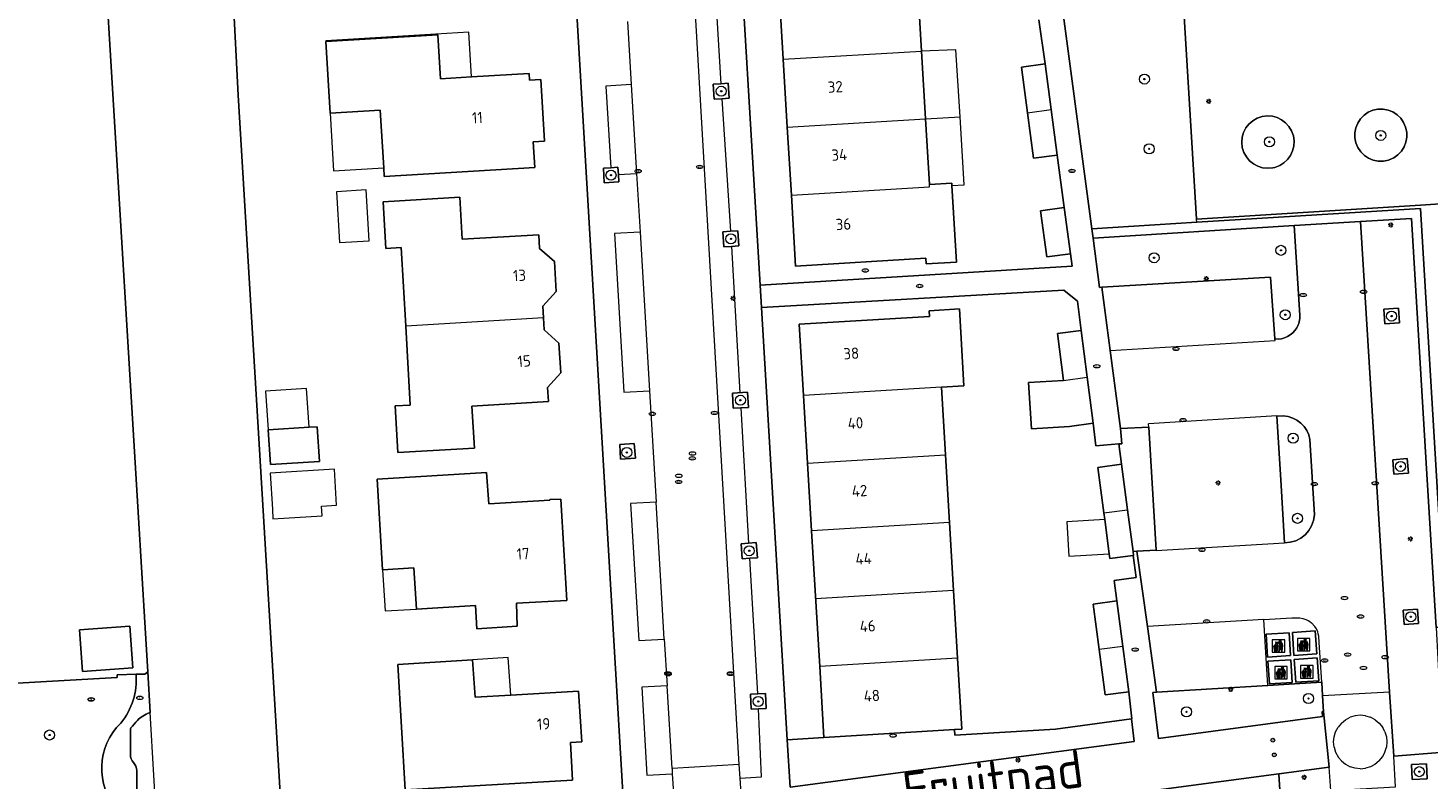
# Model space of a CAD drawing. Header units: metres. Extents: x 92650 to 117222, y 425801 to 461092.
# Tile 84 of 146: x 115442 to 115553, y 426746 to 426806. Entities that reach past the tile are written whole.
import ezdxf
from ezdxf.enums import TextEntityAlignment as Align

# ---------------------------------------------------------------- set-up
doc = ezdxf.new("R2010")
doc.units = ezdxf.units.M
doc.layers.get('0').update_dxf_attribs({"color": 253, "linetype": 'CONTINUOUS', "lineweight": 15})
for name, color, linetype, lineweight in [('B-WE-GR-BEPLANTING_CULTUUR_BODEMBEDEKKER-GV', 253, 'CONTINUOUS', 15), ('B-WE-GR-BEPLANTING_CULTUUR_HEESTERS-GV', 253, 'CONTINUOUS', 15), ('B-WE-GR-BEPLANTING_CULTUUR_VASTE PLANTENVAK-GV', 253, 'CONTINUOUS', 15), ('B-WE-GR-BOOM-S', 253, 'CONTINUOUS', 15), ('B-WE-IE-AFVAL APART PLAATS-S', 253, 'CONTINUOUS', 15), ('B-WE-IE-MEUBILAIR-S', 253, 'CONTINUOUS', 15), ('B-WE-IE-TERREINAFSCHEIDING_KUNSTMATIG_MUUR-GV', 253, 'CONTINUOUS', 15), ('B-WE-OG-BEBOUWING-GV', 253, 'CONTINUOUS', 15), ('B-WE-OG-BEBOUWING-T18', 253, 'CONTINUOUS', 15), ('B-WE-OG-BEBOUWING_LUIFEL-GV', 253, 'CONTINUOUS', 15), ('B-WE-OG-BEBOUWING_OVERBOUWING-GV', 253, 'CONTINUOUS', 15), ('B-WE-OG-TERREIN_BEGROEID-GV', 253, 'CONTINUOUS', 15), ('B-WE-OG-TERREIN_ERF-GV', 253, 'CONTINUOUS', 15), ('B-WE-OG-TERREIN_OEVER-GV', 253, 'CONTINUOUS', 15), ('B-WE-OG-TOPOGRAFIE-T18', 7, 'CONTINUOUS', 15), ('B-WE-OG-WATER-GV', 253, 'CONTINUOUS', 15), ('B-WE-VH-GESLOTENVERHARDING-GV', 253, 'CONTINUOUS', 15), ('B-WE-VH-GESLOTENVERHARDING_ASFALT-GV', 253, 'CONTINUOUS', 15), ('B-WE-VH-OPENVERHARDING_BETONSTRAATSTEEN-GV', 253, 'CONTINUOUS', 15), ('B-WE-VH-OPENVERHARDING_TEGEL-GV', 253, 'CONTINUOUS', 15)]:
    doc.layers.add(name, color=color, linetype=linetype, lineweight=lineweight)
doc.styles.add('NLCS-ISO', font='NLCS-ISO.ttf')
doc.styles.add('NLCS-ISO-M200-T18', font='NLCS-ISO.ttf', dxfattribs={"height": 0.36})

# ---------------------------------------------------------------- blocks, each defined once
blk = doc.blocks.new('SIE-AFVAL APART PLAATS-SO')
h = blk.add_hatch(color=256)
h.dxf.hatch_style = 1
h.paths.add_polyline_path([(-0.09, 0.07), (-1.76, 0.07, 0.819081), (-1.79, -0.09), (-1.4, -2.19, 0.36153), (-1.37, -2.21), (-0.47, -2.21, 0.36153), (-0.44, -2.19), (-0.05, -0.09, 0.819081)])
h.paths.add_polyline_path([(-0.16, -0.1), (-0.2, -0.33), (-0.49, -0.33), (-0.47, -0.1)], flags=16)
h.paths.add_polyline_path([(-0.55, -0.1), (-0.58, -0.33), (-0.87, -0.33), (-0.87, -0.1)], flags=16)
h.paths.add_polyline_path([(-0.22, -0.42), (-0.27, -0.73), (-0.53, -0.73), (-0.5, -0.42)], flags=16)
h.paths.add_polyline_path([(-0.58, -0.42), (-0.61, -0.73), (-0.87, -0.73), (-0.87, -0.42)], flags=16)
h.paths.add_polyline_path([(-0.95, -0.1), (-0.95, -0.33), (-1.27, -0.33), (-1.29, -0.1)], flags=16)
h.paths.add_polyline_path([(-0.95, -0.42), (-0.95, -0.73), (-1.23, -0.73), (-1.26, -0.42)], flags=16)
h.paths.add_polyline_path([(-0.29, -0.83), (-0.34, -1.09), (-0.56, -1.09), (-0.54, -0.83)], flags=16)
h.paths.add_polyline_path([(-0.62, -0.83), (-0.65, -1.09), (-0.87, -1.09), (-0.87, -0.83)], flags=16)
h.paths.add_polyline_path([(-0.95, -0.83), (-0.95, -1.09), (-1.2, -1.09), (-1.22, -0.83)], flags=16)
h.paths.add_polyline_path([(-1.35, -0.33), (-1.64, -0.33), (-1.69, -0.1), (-1.37, -0.1)], flags=16)
h.paths.add_polyline_path([(-1.34, -0.42), (-1.31, -0.73), (-1.57, -0.73), (-1.63, -0.42)], flags=16)
h.paths.add_polyline_path([(-0.36, -1.18), (-0.41, -1.44), (-0.6, -1.44), (-0.57, -1.18)], flags=16)
h.paths.add_polyline_path([(-0.65, -1.18), (-0.68, -1.44), (-0.87, -1.44), (-0.87, -1.18)], flags=16)
h.paths.add_polyline_path([(-1.3, -0.83), (-1.28, -1.09), (-1.5, -1.09), (-1.55, -0.83)], flags=16)
h.paths.add_polyline_path([(-0.95, -1.18), (-0.95, -1.44), (-1.17, -1.44), (-1.19, -1.18)], flags=16)
h.paths.add_polyline_path([(-0.42, -1.53), (-0.47, -1.79), (-0.63, -1.79), (-0.6, -1.53)], flags=16)
h.paths.add_polyline_path([(-1.27, -1.18), (-1.25, -1.44), (-1.44, -1.44), (-1.49, -1.18)], flags=16)
h.paths.add_polyline_path([(-0.69, -1.53), (-0.71, -1.79), (-0.87, -1.79), (-0.87, -1.53)], flags=16)
h.paths.add_polyline_path([(-0.95, -1.53), (-0.95, -1.79), (-1.13, -1.79), (-1.16, -1.53)], flags=16)
h.paths.add_polyline_path([(-1.24, -1.53), (-1.22, -1.79), (-1.37, -1.79), (-1.42, -1.53)], flags=16)
h.paths.add_polyline_path([(-0.49, -1.89), (-0.53, -2.13), (-0.66, -2.13), (-0.64, -1.89)], flags=16)
h.paths.add_polyline_path([(-0.72, -1.89), (-0.74, -2.13), (-0.87, -2.13), (-0.87, -1.89)], flags=16)
h.paths.add_polyline_path([(-0.95, -1.89), (-0.95, -2.13), (-1.1, -2.13), (-1.12, -1.89)], flags=16)
h.paths.add_polyline_path([(-1.21, -1.89), (-1.18, -2.13), (-1.31, -2.13), (-1.35, -1.89)], flags=16)
h.paths.add_polyline_path([(-0.19, 0.78, -0.01173), (-0.3, 0.78, -0.148797), (-0.42, 1.03, -0.136076), (-0.69, 0.87), (-0.78, 0.85, -0.038293), (-1.14, 0.96), (-1.19, 0.81, -0.243822), (-1.56, 0.45, 0.344326), (-1, 0.22, -0.139345), (-0.6, 0.22, 0.618436), (-0.56, 0.27, -0.441494), (-0.47, 0.44, 0.309048)])
h.paths.add_polyline_path([(-0.49, 0.51, 0.351556), (-0.64, 0.31, 0.121061), (-1.02, 0.29, -0.288745), (-1.45, 0.42, 0.203599), (-1.12, 0.79), (-1.09, 0.87, 0.083075), (-0.28, 0.71, -0.242261)], flags=16)
h.paths.add_polyline_path([(-0.4, 0.79, -0.023345), (-0.63, 0.82, 0.07081), (-0.46, 0.9, 0.059965)], flags=16)
h.paths.add_polyline_path([(1.12, 1.48), (-1.07, 1.48, 0.860559), (-1.08, 1.42), (0.29, 1, -0.146703), (0.53, 0.28, 0.421968), (0.56, 0.25), (1.6, 0.31, 0.450293), (1.63, 0.34, 0.122241)])
h.paths.add_polyline_path([(0.26, 1.93, 1), (1.07, 1.93, 1)])
h.paths.add_polyline_path([(1.65, 0.15, 0.429303), (1.62, 0.18), (0.55, 0.23, 0.38429), (0.51, 0.2), (0.16, -2.16, 0.83726), (0.22, -2.18), (0.99, -0.78, -0.688204), (1.05, -0.78), (1.36, -2.14, 0.84934), (1.42, -2.14)])
for p, q in [((-0.09, 0.07), (-1.76, 0.07)), ((-1.4, -2.19), (-1.79, -0.09)), ((-1.37, -0.1), (-1.69, -0.1)), ((-1.64, -0.33), (-1.69, -0.1)), ((-1.64, -0.33), (-1.35, -0.33)), ((-1.63, -0.42), (-1.34, -0.42)), ((-1.57, -0.73), (-1.63, -0.42)), ((-1.57, -0.73), (-1.31, -0.73)), ((-1.55, -0.83), (-1.3, -0.83)), ((-1.5, -1.09), (-1.55, -0.83)), ((-1.5, -1.09), (-1.28, -1.09)), ((-1.49, -1.18), (-1.27, -1.18)), ((-1.44, -1.44), (-1.49, -1.18)), ((-1.44, -1.44), (-1.25, -1.44)), ((-1.42, -1.53), (-1.24, -1.53)), ((-1.37, -1.79), (-1.42, -1.53)), ((-1.37, -1.79), (-1.22, -1.79)), ((-1.37, -2.21), (-0.47, -2.21)), ((-1.31, -2.13), (-1.35, -1.89)), ((-1.35, -1.89), (-1.21, -1.89)), ((-1.31, -2.13), (-1.18, -2.13)), ((-0.95, -0.1), (-1.29, -0.1)), ((-1.27, -0.33), (-0.95, -0.33)), ((-1.26, -0.42), (-0.95, -0.42)), ((-1.23, -0.73), (-0.95, -0.73)), ((-1.22, -0.83), (-0.95, -0.83)), ((-1.2, -1.09), (-0.95, -1.09)), ((-1.19, -1.18), (-0.95, -1.18)), ((-1.17, -1.44), (-0.95, -1.44)), ((-1.16, -1.53), (-0.95, -1.53)), ((-1.13, -1.79), (-0.95, -1.79)), ((-1.12, -1.89), (-0.95, -1.89)), ((-1.1, -2.13), (-0.95, -2.13)), ((-0.95, -0.1), (-0.95, -0.33)), ((-0.95, -0.42), (-0.95, -0.73)), ((-0.95, -0.83), (-0.95, -1.09)), ((-0.95, -1.18), (-0.95, -1.44)), ((-0.95, -1.53), (-0.95, -1.79)), ((-0.95, -1.89), (-0.95, -2.13)), ((-0.87, -0.1), (-0.87, -0.33)), ((-0.55, -0.1), (-0.87, -0.1)), ((-0.87, -0.33), (-0.58, -0.33)), ((-0.87, -0.42), (-0.87, -0.73)), ((-0.87, -0.42), (-0.58, -0.42)), ((-0.87, -0.73), (-0.61, -0.73)), ((-0.87, -0.83), (-0.62, -0.83)), ((-0.87, -0.83), (-0.87, -1.09)), ((-0.87, -1.09), (-0.65, -1.09)), ((-0.87, -1.18), (-0.65, -1.18)), ((-0.87, -1.18), (-0.87, -1.44)), ((-0.87, -1.44), (-0.68, -1.44)), ((-0.87, -1.53), (-0.69, -1.53)), ((-0.87, -1.53), (-0.87, -1.79)), ((-0.87, -1.79), (-0.71, -1.79)), ((-0.87, -1.89), (-0.87, -2.13)), ((-0.87, -1.89), (-0.72, -1.89)), ((-0.87, -2.13), (-0.74, -2.13)), ((-0.66, -2.13), (-0.53, -2.13)), ((-0.64, -1.89), (-0.49, -1.89)), ((-0.63, -1.79), (-0.47, -1.79)), ((-0.6, -1.44), (-0.41, -1.44)), ((-0.6, -1.53), (-0.42, -1.53)), ((-0.57, -1.18), (-0.36, -1.18)), ((-0.56, -1.09), (-0.34, -1.09)), ((-0.54, -0.83), (-0.29, -0.83)), ((-0.53, -0.73), (-0.27, -0.73)), ((-0.53, -2.13), (-0.49, -1.89)), ((-0.5, -0.42), (-0.22, -0.42)), ((-0.49, -0.33), (-0.2, -0.33)), ((-0.16, -0.1), (-0.47, -0.1)), ((-0.47, -1.79), (-0.42, -1.53)), ((-0.44, -2.19), (-0.05, -0.09)), ((-0.41, -1.44), (-0.36, -1.18)), ((-0.34, -1.09), (-0.29, -0.83)), ((-0.27, -0.73), (-0.22, -0.42)), ((-0.2, -0.33), (-0.16, -0.1))]:
    blk.add_line(p, q)
blk.add_lwpolyline([(-2.5, -2.51), (2.5, -2.51), (2.5, 2.49), (-2.5, 2.49)], close=True)
for points in [[(-0.78, 0.85, -0.038293), (-1.14, 0.96), (-1.19, 0.81, -0.243822), (-1.56, 0.45, 0.344326), (-1, 0.22, -0.139345), (-0.6, 0.22, 0.618436), (-0.56, 0.27, -0.441494), (-0.47, 0.44, 0.309048), (-0.19, 0.78, -0.01173), (-0.3, 0.78, -0.01173)], [(-0.78, 0.85), (-0.69, 0.87, 0.136076), (-0.42, 1.03, 0.156405), (-0.29, 0.77)], [(-0.78, 0.85), (-0.69, 0.87, 0.136076), (-0.42, 1.03, 0.148797), (-0.3, 0.78, 0.148797)], [(-0.63, 0.82, 0.07081), (-0.46, 0.9, 0.059965), (-0.4, 0.79, 0.059965)], [(-0.4, 0.79, -0.023345), (-0.63, 0.82)]]:
    blk.add_lwpolyline(points, format="xyb")
for points in [[(-1.09, 0.87), (-1.12, 0.79, -0.203599), (-1.45, 0.42, 0.288745), (-1.02, 0.29, -0.121061), (-0.64, 0.31, -0.351556), (-0.49, 0.51, 0.242261), (-0.28, 0.71, -0.083075)], [(-1.07, 1.48), (1.12, 1.48, -0.122241), (1.63, 0.34, -0.450293), (1.6, 0.31), (0.56, 0.25, -0.421968), (0.53, 0.28, 0.146703), (0.29, 1), (-1.08, 1.42, -0.860559)], [(0.55, 0.23), (1.62, 0.18, -0.429303), (1.65, 0.15), (1.42, -2.14, -0.84934), (1.36, -2.14), (1.05, -0.78, 0.688204), (0.99, -0.78), (0.22, -2.18, -0.83726), (0.16, -2.16), (0.51, 0.2, -0.38429)]]:
    blk.add_lwpolyline(points, format="xyb", close=True)
for points in [[(-1.35, -0.33), (-1.37, -0.1)], [(-1.31, -0.73), (-1.34, -0.42)], [(-1.28, -1.09), (-1.3, -0.83)], [(-1.27, -0.33), (-1.29, -0.1)], [(-1.25, -1.44), (-1.27, -1.18)], [(-1.23, -0.73), (-1.26, -0.42)], [(-1.22, -1.79), (-1.24, -1.53)], [(-1.2, -1.09), (-1.22, -0.83)], [(-1.18, -2.13), (-1.21, -1.89)], [(-1.17, -1.44), (-1.19, -1.18)], [(-1.18, -2.22), (-1.18, -2.21)], [(-1.13, -1.79), (-1.16, -1.53)], [(-1.1, -2.13), (-1.12, -1.89)], [(-0.74, -2.13), (-0.72, -1.89)], [(-0.71, -1.79), (-0.69, -1.53)], [(-0.68, -1.44), (-0.65, -1.18)], [(-0.66, -2.13), (-0.64, -1.89)], [(-0.65, -1.09), (-0.62, -0.83)], [(-0.63, -1.79), (-0.6, -1.53)], [(-0.61, -0.73), (-0.58, -0.42)], [(-0.6, -1.44), (-0.57, -1.18)], [(-0.58, -0.33), (-0.55, -0.1)], [(-0.56, -1.09), (-0.54, -0.83)], [(-0.53, -0.73), (-0.5, -0.42)], [(-0.49, -0.33), (-0.47, -0.1)]]:
    blk.add_lwpolyline(points)
blk.add_circle((0.66, 1.93), 0.401)
for centre, radius, start, end in [((-1.76, -0.01), 0.0869, 90, 247.281), ((-0.09, -0.01), 0.0869, 292.719, 90), ((-1.37, -2.18), 0.0318, 190.4943, 270), ((-0.47, -2.18), 0.0318, 270, 349.5057)]:
    blk.add_arc(centre, radius, start, end)
blk = doc.blocks.new('SIE-MEUBILAIR_PAAL_LICHTMAST-SO')
for points in [[(-0.62, 0), (-1, 0)], [(-0.71, 0.71), (-0.44, 0.44)], [(0, 1), (0, 0.62)], [(0.44, 0.44), (0.71, 0.71)], [(1, 0), (0.62, 0)], [(-0.71, -0.71), (-0.44, -0.44)], [(0, -0.62), (0, -1)], [(0.44, -0.44), (0.71, -0.71)]]:
    blk.add_lwpolyline(points)
blk.add_circle((0, 0), 0.5)
blk = doc.blocks.new('SIE-MEUBILAIR_PAAL_AFSLUITPAAL-SO')
blk.add_circle((0, 0), 0.75)
at = {"style": 'NLCS-ISO'}
blk.add_text('af', height=0.75, dxfattribs=at).set_placement((0, 0.05), align=Align.MIDDLE_CENTER)
blk = doc.blocks.new('SIE-MEUBILAIR_PUT_KOLK-SO')
blk.add_ellipse((0, 0), major_axis=(1.25, 0), ratio=0.54)
at = {"style": 'NLCS-ISO'}
blk.add_text('klk', height=0.75, dxfattribs=at).set_placement((0.03, 0), align=Align.MIDDLE_CENTER)
blk = doc.blocks.new('SIE-MEUBILAIR_PUT_RIOOLPUT-SO')
blk.add_ellipse((0, 0), major_axis=(1.25, 0), ratio=0.54)
at = {"style": 'NLCS-ISO'}
blk.add_text('ri', height=0.75, dxfattribs=at).set_placement((-0.04, 0.07), align=Align.MIDDLE_CENTER)
blk = doc.blocks.new('SGR-BOOM_GBKN-SO')
at = {"linetype": 'ByBlock', "lineweight": 18}
h = blk.add_hatch(color=0, dxfattribs=at)
h.dxf.hatch_style = 1
edge = h.paths.add_edge_path()
edge.add_arc((0, 0), 0.25, 0, 360)
at = {"color": 0, "linetype": 'ByBlock', "lineweight": 18}
for radius in [2, 0.25]:
    blk.add_circle((0, 0), radius, dxfattribs=at)
at = {"color": 0, "linetype": 'ByBlock', "lineweight": 18, "style": 'NLCS-ISO'}
blk.add_attdef('SOORT', (2.5, 0), '', height=1.5, dxfattribs=at)

msp = doc.modelspace()

# ---------------------------------------------------------------- linework, layer by layer
at = {"layer": 'B-WE-GR-BEPLANTING_CULTUUR_BODEMBEDEKKER-GV', "transparency": 33554687, "flags": 128}
for points in [[(115497.799, 426800.504), (115497.721, 426801.702), (115497.122, 426801.663), (115496.524, 426801.624), (115496.602, 426800.426), (115497.2, 426800.465)], [(115550.329, 426795.605), (115550.698, 426795.771), (115551.028, 426796.005), (115551.306, 426796.299), (115551.522, 426796.641), (115551.667, 426797.019), (115551.736, 426797.418), (115551.727, 426797.822), (115551.639, 426798.217), (115551.476, 426798.588), (115551.245, 426798.919), (115550.953, 426799.2), (115550.613, 426799.419), (115550.236, 426799.567), (115549.838, 426799.64), (115549.433, 426799.633), (115549.038, 426799.549), (115548.666, 426799.389), (115548.332, 426799.16), (115548.049, 426798.871), (115547.828, 426798.533), (115547.676, 426798.157), (115547.6, 426797.76), (115547.603, 426797.355), (115547.684, 426796.959), (115547.841, 426796.586), (115548.067, 426796.25), (115548.354, 426795.965), (115548.691, 426795.741), (115549.065, 426795.586), (115549.461, 426795.507), (115549.866, 426795.506), (115550.263, 426795.584)], [(115488.974, 426794.434), (115488.939, 426795.017), (115488.359, 426794.98), (115487.779, 426794.943), (115487.853, 426793.767), (115489.008, 426793.851)], [(115549.972, 426782.565), (115551.138, 426782.633), (115551.07, 426783.799), (115549.904, 426783.731)], [(115499.319, 426775.921), (115499.245, 426777.118), (115498.047, 426777.044), (115498.121, 426775.846), (115498.72, 426775.884)], [(115528.929, 426774.236), (115529.054, 426773.031), (115528.813, 426773.006), (115529.026, 426771.39), (115529.503, 426767.765), (115529.939, 426764.457), (115530.247, 426764.488), (115531.782, 426764.571), (115531.189, 426774.357)], [(115490.325, 426771.886), (115490.238, 426773.04), (115489.079, 426772.964), (115489.145, 426771.807)], [(115550.707, 426770.604), (115551.858, 426770.695), (115551.767, 426771.846), (115550.616, 426771.755)], [(115500.034, 426763.963), (115499.939, 426765.159), (115499.341, 426765.112), (115498.743, 426765.064), (115498.838, 426763.868), (115499.436, 426763.916)], [(115551.512, 426758.648), (115552.662, 426758.727), (115552.583, 426759.877), (115551.433, 426759.798)], [(115545.105, 426751.738), (115545.028, 426752.966), (115544.958, 426754.07), (115542.782, 426753.933), (115540.668, 426753.802), (115531.817, 426753.252), (115531.517, 426753.233), (115531.954, 426749.572), (115545.026, 426751.32), (115544.999, 426751.737)], [(115500.732, 426751.952), (115500.679, 426753.151), (115500.079, 426753.124), (115499.48, 426753.098), (115499.533, 426751.899), (115500.132, 426751.926)], [(115552.106, 426747.517), (115552.15, 426746.318), (115553.349, 426746.362), (115553.305, 426747.561)], [(115538.917, 426741.001), (115541.897, 426741.162), (115541.552, 426746.756), (115523.18, 426744.321), (115523.181, 426744.307), (115523.39, 426740.084), (115525.22, 426740.2), (115529.623, 426740.453)]]:
    msp.add_lwpolyline(points, close=True, dxfattribs=at)
at = {"layer": 'B-WE-GR-BEPLANTING_CULTUUR_BODEMBEDEKKER-GV', "transparency": 33554687}
for points in [[(115541.222, 426795.009, 51.7333593), (115541.065, 426794.973)], [(115544.019, 426773.351, 0.3495845), (115541.896, 426775.247)], [(115541.99, 426765.145, 0.4011569), (115544.382, 426767.379)]]:
    msp.add_lwpolyline(points, format="xyb", dxfattribs=at)
at = {"layer": 'B-WE-GR-BEPLANTING_CULTUUR_BODEMBEDEKKER-GV', "transparency": 33554687, "flags": 128}
for points in [[(115541.065, 426794.973), (115541.222, 426795.009)], [(115541.896, 426775.247), (115541.381, 426775.21)], [(115541.381, 426775.21), (115541.696, 426770.147), (115541.99, 426765.145)], [(115544.382, 426767.379), (115544.019, 426773.351)]]:
    msp.add_lwpolyline(points, dxfattribs=at)
at = {"layer": 'B-WE-GR-BEPLANTING_CULTUUR_HEESTERS-GV', "transparency": 33554687, "flags": 128}
for points in [[(115543.212, 426783.247), (115542.778, 426790.374), (115526.752, 426789.386), (115527.272, 426785.465), (115527.461, 426785.476)], [(115527.461, 426785.476), (115540.88, 426786.28), (115541.234, 426781.359)]]:
    msp.add_lwpolyline(points, dxfattribs=at)
at = {"layer": 'B-WE-GR-BEPLANTING_CULTUUR_HEESTERS-GV', "transparency": 33554687}
for points in [[(115542.976, 426782.239, 0.1490036), (115543.212, 426783.247)], [(115541.234, 426781.359, 0.2914746), (115542.976, 426782.239)]]:
    msp.add_lwpolyline(points, format="xyb", dxfattribs=at)
at = {"layer": 'B-WE-GR-BEPLANTING_CULTUUR_HEESTERS-GV', "transparency": 33554687, "flags": 128}
msp.add_lwpolyline([(115515.72, 426750.282), (115505.335, 426749.659), (115502.409, 426749.483), (115502.634, 426745.717), (115530.026, 426749.331), (115529.809, 426751.143), (115523.773, 426750.331), (115515.766, 426749.841)], close=True, dxfattribs=at)
at = {"layer": 'B-WE-GR-BEPLANTING_CULTUUR_VASTE PLANTENVAK-GV', "transparency": 33554687, "flags": 128}
msp.add_lwpolyline([(115497.972, 426788.726), (115498.57, 426788.77), (115498.483, 426789.967), (115497.885, 426789.924), (115497.286, 426789.88), (115497.373, 426788.683)], close=True, dxfattribs=at)
at = {"layer": 'B-WE-IE-TERREINAFSCHEIDING_KUNSTMATIG_MUUR-GV', "transparency": 33554687, "flags": 128}
msp.add_lwpolyline([(115554.056, 426758.415), (115554.806, 426758.455), (115554.035, 426771.343), (115552.83, 426791.74), (115535.007, 426790.641), (115526.654, 426790.126), (115526.752, 426789.386), (115542.778, 426790.374), (115548.044, 426790.699), (115552.101, 426790.949), (115553.283, 426771.474)], close=True, dxfattribs=at)
at = {"layer": 'B-WE-OG-BEBOUWING-GV', "transparency": 33554687}
msp.add_line((115504.35, 426766.089), (115504.996, 426755.309), dxfattribs=at)
at = {"layer": 'B-WE-OG-BEBOUWING-GV', "transparency": 33554687, "flags": 128}
for points in [[(115501.777, 426809.012), (115502.097, 426803.612), (115513.108, 426804.266), (115512.787, 426809.666)], [(115502.097, 426803.612), (115502.418, 426798.211), (115513.429, 426798.865), (115513.108, 426804.266)], [(115521.539, 426799.358), (115522.019, 426795.73), (115523.903, 426795.979), (115523.423, 426799.607)], [(115502.418, 426798.211), (115502.739, 426792.802), (115513.75, 426793.456), (115513.738, 426793.656), (115513.429, 426798.865)], [(115502.739, 426792.802), (115503.074, 426787.162), (115513.446, 426787.778), (115513.472, 426787.339), (115515.878, 426787.481), (115515.517, 426793.561), (115515.505, 426793.76), (115513.738, 426793.656)], [(115483.017, 426783.028), (115482.963, 426783.956), (115484.017, 426785.139), (115483.875, 426787.514), (115482.693, 426788.56), (115482.629, 426789.654), (115476.544, 426789.29), (115476.344, 426792.634), (115470.245, 426792.269), (115470.467, 426788.556), (115471.675, 426788.628), (115472.055, 426782.369)], [(115514.683, 426777.529), (115516.48, 426777.637), (115516.114, 426783.744), (115513.708, 426783.599), (115513.734, 426783.16), (115503.363, 426782.538), (115503.703, 426776.87)], [(115524.41, 426778.069), (115521.609, 426777.888), (115521.848, 426774.207), (115524.875, 426774.403), (115526.759, 426774.653), (115526.293, 426778.323)], [(115504.026, 426771.48), (115504.35, 426766.089)], [(115515.653, 426761.358), (115515.007, 426772.138)], [(115527.62, 426767.517), (115527.688, 426767.001), (115528.048, 426764.267), (115528.097, 426763.892), (115529.951, 426764.136), (115529.981, 426764.14), (115529.939, 426764.457), (115529.503, 426767.765)], [(115515.33, 426766.748), (115504.35, 426766.089)], [(115515.976, 426755.967), (115515.653, 426761.358), (115504.673, 426760.699)], [(115529.126, 426756.908), (115528.644, 426760.527), (115526.761, 426760.276), (115527.244, 426756.657)]]:
    msp.add_lwpolyline(points, dxfattribs=at)
for points in [[(115474.609, 426805.553), (115465.69, 426805.019), (115466.027, 426799.31), (115470.021, 426799.548), (115470.294, 426794.974), (115470.335, 426794.278), (115482.313, 426794.995), (115482.191, 426797.046), (115483.09, 426797.1), (115482.795, 426802.012), (115481.897, 426801.957), (115481.865, 426802.481), (115477.27, 426802.206), (115474.818, 426802.06)], [(115521.059, 426802.987), (115521.539, 426799.358), (115523.423, 426799.607), (115522.943, 426803.236)], [(115524.463, 426791.805), (115522.58, 426791.554), (115523.069, 426787.882), (115524.952, 426788.133)], [(115472.055, 426782.369), (115472.404, 426776.101), (115471.197, 426776.03), (115471.418, 426772.317), (115477.517, 426772.682), (115477.317, 426776.026), (115483.407, 426776.39), (115483.342, 426777.488), (115484.384, 426778.663), (115484.242, 426781.037), (115483.073, 426782.075), (115483.017, 426783.028)], [(115526.293, 426778.323), (115525.823, 426782.038), (115523.938, 426781.799), (115524.41, 426778.069)], [(115514.683, 426777.529), (115503.703, 426776.87), (115504.026, 426771.48), (115515.007, 426772.138)], [(115461.089, 426774.119), (115461.273, 426771.361), (115465.187, 426771.622), (115465.003, 426774.38), (115464.347, 426774.336)], [(115529.503, 426767.765), (115529.026, 426771.39), (115527.142, 426771.142), (115527.62, 426767.517)], [(115470.202, 426763.002), (115472.698, 426763.151), (115472.893, 426759.877), (115477.605, 426760.158), (115477.716, 426758.302), (115480.926, 426758.502), (115480.849, 426760.35), (115484.875, 426760.543), (115484.392, 426768.629), (115483.526, 426768.577), (115483.526, 426768.527), (115478.66, 426768.258), (115478.476, 426770.729), (115469.771, 426770.209)], [(115446.079, 426758.23), (115446.315, 426754.918), (115450.327, 426755.204), (115450.091, 426758.516)], [(115527.244, 426756.657), (115527.726, 426753.039), (115529.609, 426753.29), (115529.126, 426756.908)], [(115480.399, 426753.02), (115477.582, 426752.855), (115477.372, 426755.837), (115471.404, 426755.473), (115472.002, 426745.49), (115485.32, 426746.266), (115485.154, 426749.252), (115486.053, 426749.315), (115485.808, 426753.337)], [(115515.72, 426750.282), (115516.315, 426750.318), (115515.976, 426755.967), (115504.996, 426755.309), (115505.335, 426749.659)]]:
    msp.add_lwpolyline(points, close=True, dxfattribs=at)
at = {"layer": 'B-WE-OG-BEBOUWING_LUIFEL-GV', "transparency": 33554687, "flags": 128}
for points in [[(115474.609, 426805.553), (115474.818, 426802.06), (115477.27, 426802.206), (115477.08, 426805.752), (115465.686, 426805.082), (115465.69, 426805.019)], [(115513.108, 426804.266), (115513.429, 426798.865), (115516.168, 426799.027), (115515.839, 426804.367)], [(115466.027, 426799.31), (115466.3, 426794.736), (115470.294, 426794.974), (115470.021, 426799.548)], [(115461.089, 426774.119), (115464.347, 426774.336), (115464.142, 426777.424), (115460.884, 426777.207)], [(115524.823, 426764.078), (115528.048, 426764.267), (115527.688, 426767.001), (115524.661, 426766.823)], [(115470.202, 426763.002), (115470.397, 426759.728), (115472.893, 426759.877), (115472.698, 426763.151)], [(115480.187, 426756.035), (115477.372, 426755.837), (115477.582, 426752.855), (115480.399, 426753.02)]]:
    msp.add_lwpolyline(points, close=True, dxfattribs=at)
msp.add_lwpolyline([(115513.429, 426798.865), (115513.738, 426793.656), (115515.505, 426793.76), (115515.517, 426793.561), (115516.489, 426793.619), (115516.168, 426799.027)], dxfattribs=at)
at = {"layer": 'B-WE-OG-BEBOUWING_OVERBOUWING-GV', "transparency": 33554687, "flags": 128}
for points in [[(115466.535, 426793.07), (115466.783, 426789.03), (115469.13, 426789.174), (115468.882, 426793.214)], [(115466.533, 426768.132), (115466.361, 426770.994), (115461.259, 426770.689), (115461.43, 426767.826), (115461.476, 426767.058), (115465.384, 426767.292), (115465.338, 426768.06)]]:
    msp.add_lwpolyline(points, close=True, dxfattribs=at)
at = {"layer": 'B-WE-OG-TERREIN_BEGROEID-GV', "transparency": 33554687, "flags": 128}
for points in [[(115528.379, 426828.747), (115528.35, 426828.745), (115528.612, 426826.811), (115528.866, 426824.928), (115529.631, 426819.279), (115529.892, 426817.347), (115527.49, 426817.031), (115527.488, 426817.046), (115523.172, 426816.341), (115523.928, 426810.646), (115526.654, 426790.126), (115535.007, 426790.641), (115534.99, 426790.885), (115533.188, 426820.522), (115533.119, 426821.658), (115532.657, 426829.311)], [(115583.755, 426793.98), (115583.685, 426793.971), (115575.05, 426793.424), (115575.226, 426790.078), (115574.643, 426790.024), (115574.81, 426786.442), (115574.122, 426786.399), (115574.103, 426786.767), (115573.614, 426786.741), (115573.634, 426786.174), (115573.29, 426786.156), (115572.947, 426786.138), (115572.665, 426791.428), (115562.707, 426790.831), (115562.681, 426791.418), (115562.255, 426791.4), (115562.219, 426792.005), (115561.768, 426791.978), (115561.738, 426792.54), (115560.379, 426792.469), (115560.378, 426792.494), (115552.814, 426792.015), (115534.99, 426790.885)], [(115535.007, 426790.641), (115552.83, 426791.74), (115554.035, 426771.343), (115554.806, 426758.455), (115554.056, 426758.415), (115554.346, 426753.424), (115578.284, 426756.498), (115578.402, 426755.737), (115578.407, 426755.702), (115583.373, 426756.366), (115583.367, 426756.412), (115583.233, 426757.437), (115586.147, 426757.832)], [(115450.577, 426754.684), (115449.078, 426754.636), (115449.073, 426754.434), (115436.415, 426753.725), (115424.467, 426753.033), (115424.836, 426747.071), (115424.923, 426745.811)]]:
    msp.add_lwpolyline(points, dxfattribs=at)
at = {"layer": 'B-WE-OG-TERREIN_BEGROEID-GV', "transparency": 33554687}
for points in [[(115449.362, 426750.807, 0.1947671), (115450.577, 426754.684)], [(115449.131, 426743.876, -0.4058541), (115449.362, 426750.807)]]:
    msp.add_lwpolyline(points, format="xyb", dxfattribs=at)
at = {"layer": 'B-WE-OG-TERREIN_ERF-GV', "transparency": 33554687, "flags": 128}
for points in [[(115462.264, 426741.698), (115489.326, 426745.261), (115484.728, 426822.937), (115481.956, 426870.551), (115481.796, 426872.438), (115481.537, 426872.455), (115455.121, 426870.459), (115458.696, 426800.766)], [(115477.27, 426802.206), (115481.865, 426802.481), (115481.897, 426801.957), (115482.795, 426802.012), (115483.09, 426797.1), (115482.191, 426797.046), (115482.313, 426794.995), (115470.335, 426794.278), (115470.294, 426794.974), (115470.021, 426799.548), (115466.027, 426799.31), (115465.69, 426805.019), (115474.609, 426805.553), (115474.818, 426802.06)], [(115472.404, 426776.101), (115472.055, 426782.369), (115471.675, 426788.628), (115470.467, 426788.556), (115470.245, 426792.269), (115476.344, 426792.634), (115476.544, 426789.29), (115482.629, 426789.654), (115482.693, 426788.56), (115483.875, 426787.514), (115484.017, 426785.139), (115482.963, 426783.956), (115483.017, 426783.028), (115483.073, 426782.075), (115484.242, 426781.037), (115484.384, 426778.663), (115483.342, 426777.488), (115483.407, 426776.39), (115477.317, 426776.026), (115477.517, 426772.682), (115471.418, 426772.317), (115471.197, 426776.03)], [(115502.409, 426749.483), (115505.335, 426749.659), (115504.996, 426755.309), (115504.35, 426766.089), (115504.026, 426771.48), (115503.703, 426776.87), (115503.363, 426782.538), (115513.734, 426783.16), (115513.708, 426783.599), (115516.114, 426783.744), (115516.48, 426777.637), (115514.683, 426777.529), (115515.007, 426772.138), (115515.653, 426761.358), (115515.976, 426755.967), (115516.315, 426750.318), (115515.72, 426750.282), (115515.766, 426749.841), (115523.773, 426750.331), (115529.809, 426751.143), (115529.845, 426751.148), (115529.609, 426753.29), (115527.726, 426753.039), (115527.244, 426756.657), (115526.761, 426760.276), (115528.644, 426760.527), (115528.429, 426762.143), (115530.183, 426762.377), (115529.951, 426764.136), (115528.097, 426763.892), (115528.048, 426764.267), (115527.688, 426767.001), (115527.62, 426767.517), (115527.142, 426771.142), (115529.026, 426771.39), (115528.813, 426773.006), (115526.987, 426772.854), (115526.759, 426774.653), (115524.875, 426774.403), (115521.848, 426774.207), (115521.609, 426777.888), (115524.41, 426778.069), (115523.938, 426781.799), (115525.823, 426782.038), (115525.527, 426784.369), (115524.42, 426785.234), (115500.36, 426783.858)], [(115461.273, 426771.361), (115461.089, 426774.119), (115464.347, 426774.336), (115465.003, 426774.38), (115465.187, 426771.622)], [(115480.849, 426760.35), (115480.926, 426758.502), (115477.716, 426758.302), (115477.605, 426760.158), (115472.893, 426759.877), (115472.698, 426763.151), (115470.202, 426763.002), (115469.771, 426770.209), (115478.476, 426770.729), (115478.66, 426768.258), (115483.526, 426768.527), (115483.526, 426768.577), (115484.392, 426768.629), (115484.875, 426760.543)], [(115446.079, 426758.23), (115450.091, 426758.516), (115450.327, 426755.204), (115446.315, 426754.918)], [(115477.372, 426755.837), (115477.582, 426752.855), (115480.399, 426753.02), (115485.808, 426753.337), (115486.053, 426749.315), (115485.154, 426749.252), (115485.32, 426746.266), (115472.002, 426745.49), (115471.404, 426755.473)]]:
    msp.add_lwpolyline(points, close=True, dxfattribs=at)
for points in [[(115436.415, 426753.725), (115449.073, 426754.434), (115449.078, 426754.636), (115450.577, 426754.684), (115451.286, 426754.706), (115451.509, 426754.885), (115445.284, 426857.779), (115444.473, 426869.874), (115419.513, 426868.448)], [(115498.222, 426819.724), (115500.254, 426785.637), (115525.082, 426787.162), (115524.952, 426788.133), (115523.069, 426787.882), (115522.58, 426791.554), (115524.463, 426791.805), (115523.903, 426795.979), (115522.019, 426795.73), (115521.539, 426799.358), (115521.059, 426802.987), (115522.943, 426803.236), (115522.441, 426806.757)], [(115512.787, 426809.666), (115513.108, 426804.266), (115513.429, 426798.865), (115513.738, 426793.656), (115515.505, 426793.76), (115515.517, 426793.561), (115515.878, 426787.481), (115513.472, 426787.339), (115513.446, 426787.778), (115503.074, 426787.162), (115502.739, 426792.802), (115502.418, 426798.211), (115502.097, 426803.612), (115501.777, 426809.012)]]:
    msp.add_lwpolyline(points, dxfattribs=at)
at = {"layer": 'B-WE-OG-TERREIN_OEVER-GV', "transparency": 33554687}
for points in [[(115450.577, 426754.684, -0.1947671), (115449.362, 426750.807)], [(115450.684, 426751.01, -0.0626474), (115451.107, 426751.355)], [(115451.107, 426751.355, -0.052951), (115451.697, 426751.648)], [(115449.362, 426750.807, 0.4058541), (115449.131, 426743.876)], [(115450.13, 426750.289, -0.166299), (115450.173, 426750.417)], [(115450.173, 426750.417, -0.0289603), (115450.684, 426751.01)], [(115450.384, 426747.66, -0.1938121), (115450.13, 426748.289)], [(115450.637, 426747.031, 0.1952878), (115450.384, 426747.66)]]:
    msp.add_lwpolyline(points, format="xyb", dxfattribs=at)
at = {"layer": 'B-WE-OG-TERREIN_OEVER-GV', "transparency": 33554687, "flags": 128}
for points in [[(115451.697, 426751.648), (115451.509, 426754.885), (115451.286, 426754.706), (115450.577, 426754.684)], [(115450.13, 426748.289), (115450.13, 426750.289)], [(115450.637, 426743.031), (115450.637, 426747.031)]]:
    msp.add_lwpolyline(points, dxfattribs=at)
at = {"layer": 'B-WE-OG-WATER-GV', "transparency": 33554687, "flags": 128}
for points in [[(115452.274, 426741.681), (115452.342, 426740.511), (115452.387, 426739.793), (115452.39, 426739.743), (115462.345, 426740.366), (115462.301, 426741.084), (115462.264, 426741.698), (115458.696, 426800.766), (115455.121, 426870.459), (115444.473, 426869.874), (115445.284, 426857.779), (115451.509, 426754.885), (115451.697, 426751.648)], [(115452.274, 426741.681), (115451.697, 426751.648)], [(115450.13, 426750.289), (115450.13, 426748.289)], [(115450.637, 426747.031), (115450.637, 426743.031)]]:
    msp.add_lwpolyline(points, dxfattribs=at)
at = {"layer": 'B-WE-OG-WATER-GV', "transparency": 33554687}
for points in [[(115451.107, 426751.355, 0.0626474), (115450.684, 426751.01)], [(115451.697, 426751.648, 0.052951), (115451.107, 426751.355)], [(115450.173, 426750.417, 0.166299), (115450.13, 426750.289)], [(115450.684, 426751.01, 0.0289603), (115450.173, 426750.417)], [(115450.13, 426748.289, 0.1938121), (115450.384, 426747.66)], [(115450.384, 426747.66, -0.1952878), (115450.637, 426747.031)]]:
    msp.add_lwpolyline(points, format="xyb", dxfattribs=at)
at = {"layer": 'B-WE-VH-GESLOTENVERHARDING-GV', "transparency": 33554687, "flags": 128}
for points in [[(115540.545, 426757.872), (115540.655, 426756.049), (115542.472, 426756.177), (115542.366, 426757.981)], [(115544.442, 426758.149), (115542.623, 426758.009), (115542.75, 426756.186), (115544.567, 426756.322)], [(115540.8, 426753.918), (115542.61, 426754.039), (115542.506, 426755.839), (115540.68, 426755.737)], [(115544.716, 426754.172), (115544.585, 426755.987), (115542.764, 426755.866), (115542.895, 426754.051)]]:
    msp.add_lwpolyline(points, close=True, dxfattribs=at)
at = {"layer": 'B-WE-VH-GESLOTENVERHARDING_ASFALT-GV', "transparency": 33554687, "flags": 128}
for points in [[(115555.126, 426821.854), (115533.317, 426820.53), (115533.243, 426821.665), (115533.119, 426821.658), (115533.188, 426820.522), (115534.99, 426790.885), (115552.814, 426792.015), (115560.378, 426792.494)], [(115541.222, 426795.009), (115541.065, 426794.973)]]:
    msp.add_lwpolyline(points, dxfattribs=at)
msp.add_lwpolyline([(115551.245, 426798.919), (115551.476, 426798.588), (115551.639, 426798.217), (115551.727, 426797.822), (115551.736, 426797.418), (115551.667, 426797.019), (115551.522, 426796.641), (115551.306, 426796.299), (115551.028, 426796.005), (115550.698, 426795.771), (115550.329, 426795.605), (115550.263, 426795.584), (115549.866, 426795.506), (115549.461, 426795.507), (115549.065, 426795.586), (115548.691, 426795.741), (115548.354, 426795.965), (115548.067, 426796.25), (115547.841, 426796.586), (115547.684, 426796.959), (115547.603, 426797.355), (115547.6, 426797.76), (115547.676, 426798.157), (115547.828, 426798.533), (115548.049, 426798.871), (115548.332, 426799.16), (115548.666, 426799.389), (115549.038, 426799.549), (115549.433, 426799.633), (115549.838, 426799.64), (115550.236, 426799.567), (115550.613, 426799.419), (115550.953, 426799.2)], close=True, dxfattribs=at)
at = {"layer": 'B-WE-VH-GESLOTENVERHARDING_ASFALT-GV', "transparency": 33554687}
msp.add_lwpolyline([(115541.065, 426794.973, -51.7333593), (115541.222, 426795.009)], format="xyb", dxfattribs=at)
at = {"layer": 'B-WE-VH-OPENVERHARDING_BETONSTRAATSTEEN-GV', "transparency": 33554687, "flags": 128}
for points in [[(115486.084, 426867.925), (115485.91, 426870.845), (115485.68, 426870.828), (115484.688, 426870.754), (115481.956, 426870.551), (115484.728, 426822.937), (115489.326, 426745.261), (115489.406, 426743.916)], [(115502.634, 426745.717), (115502.409, 426749.483), (115500.36, 426783.858), (115500.254, 426785.637), (115498.222, 426819.724)], [(115498.599, 426747.52), (115494.481, 426818.186)], [(115496.38, 426814.32), (115496.979, 426814.346), (115497.031, 426813.148), (115496.432, 426813.122), (115497.122, 426801.663), (115497.721, 426801.702), (115497.799, 426800.504), (115497.2, 426800.465), (115497.885, 426789.924), (115498.483, 426789.967), (115498.57, 426788.77), (115497.972, 426788.726), (115498.646, 426777.081)], [(115489.691, 426806.622), (115489.991, 426801.596), (115490.417, 426794.521), (115490.698, 426789.863), (115491.451, 426777.236), (115491.971, 426768.391)], [(115489.991, 426801.596), (115487.973, 426801.476), (115488.359, 426794.98), (115488.939, 426795.017), (115488.974, 426794.434), (115490.417, 426794.521)], [(115497.2, 426800.465), (115496.602, 426800.426), (115496.524, 426801.624), (115497.122, 426801.663)], [(115488.974, 426794.434), (115489.008, 426793.851), (115487.853, 426793.767), (115487.779, 426794.943), (115488.359, 426794.98)], [(115550.345, 426753.277), (115548.044, 426790.699), (115542.778, 426790.374), (115543.212, 426783.247)], [(115490.698, 426789.863), (115488.671, 426789.743), (115489.415, 426777.116), (115491.451, 426777.236)], [(115497.972, 426788.726), (115497.373, 426788.683), (115497.286, 426789.88), (115497.885, 426789.924)], [(115528.12, 426780.432), (115528.929, 426774.236), (115531.189, 426774.357), (115531.174, 426774.611)], [(115498.72, 426775.884), (115498.121, 426775.846), (115498.047, 426777.044), (115499.245, 426777.118)], [(115499.245, 426777.118), (115499.319, 426775.921), (115498.72, 426775.884), (115499.341, 426765.112), (115499.939, 426765.159), (115500.034, 426763.963), (115499.436, 426763.916)], [(115531.189, 426774.357), (115531.782, 426764.571), (115531.784, 426764.53), (115541.99, 426765.145), (115541.696, 426770.147), (115541.381, 426775.21), (115541.379, 426775.239), (115531.174, 426774.611)], [(115541.381, 426775.21), (115541.896, 426775.247)], [(115544.019, 426773.351), (115544.382, 426767.379)], [(115498.663, 426746.43), (115500.371, 426746.532), (115500.132, 426751.926), (115499.533, 426751.899), (115499.48, 426753.098), (115500.079, 426753.124), (115499.436, 426763.916), (115498.838, 426763.868), (115498.743, 426765.064), (115499.341, 426765.112)], [(115531.782, 426764.571), (115530.247, 426764.488), (115531.086, 426758.483)], [(115540.351, 426759.042), (115542.583, 426759.177), (115543.209, 426759.174), (115543.466, 426759.131), (115543.696, 426759.048), (115543.871, 426758.961), (115544.013, 426758.88), (115544.138, 426758.777), (115544.414, 426758.491)], [(115540.668, 426753.802), (115542.782, 426753.933), (115544.958, 426754.07), (115544.759, 426757.225), (115544.718, 426757.726), (115544.688, 426757.907), (115544.646, 426758.072), (115544.547, 426758.291), (115544.414, 426758.491)], [(115492.617, 426757.489), (115492.842, 426753.776)], [(115493.241, 426747.196), (115492.842, 426753.776), (115490.825, 426753.655), (115491.244, 426746.654), (115493.266, 426746.775)], [(115544.958, 426754.07), (115545.028, 426752.966)], [(115500.079, 426753.124), (115500.679, 426753.151), (115500.732, 426751.952), (115500.132, 426751.926)], [(115545.672, 426745.429), (115550.835, 426745.731), (115550.692, 426748.174), (115550.345, 426753.277), (115545.028, 426752.966), (115545.105, 426751.738), (115545.561, 426747.287)], [(115546.522, 426750.807), (115546.844, 426751.072), (115547.212, 426751.268)], [(115548.441, 426751.389), (115548.026, 426751.43), (115547.611, 426751.389), (115547.212, 426751.268)], [(115548.441, 426751.389), (115548.84, 426751.268)], [(115549.208, 426751.072), (115548.84, 426751.268)], [(115545.94, 426748.888), (115545.899, 426749.303), (115545.94, 426749.718), (115546.061, 426750.117), (115546.257, 426750.485)], [(115546.522, 426750.807), (115546.257, 426750.485)], [(115549.208, 426751.072), (115549.531, 426750.807), (115549.81, 426750.462)], [(115549.992, 426750.117), (115549.81, 426750.462)], [(115549.992, 426750.117), (115550.115, 426749.71), (115550.154, 426749.303), (115550.113, 426748.888)], [(115545.94, 426748.888), (115546.061, 426748.488), (115546.291, 426748.071), (115546.522, 426747.798), (115546.844, 426747.534), (115547.212, 426747.337)], [(115549.531, 426747.798), (115549.81, 426748.143), (115549.992, 426748.488), (115550.113, 426748.888)], [(115554.424, 426718.705), (115556.443, 426718.83), (115555.672, 426731.303), (115554.697, 426748.497), (115550.692, 426748.174)], [(115498.735, 426745.192), (115498.663, 426746.43), (115498.599, 426747.52), (115493.241, 426747.196), (115493.266, 426746.775), (115493.406, 426744.451), (115493.649, 426740.427), (115493.752, 426738.72)], [(115545.672, 426745.429), (115545.561, 426747.287), (115541.552, 426746.756), (115541.897, 426741.162), (115543.235, 426719.469), (115544.662, 426695.773), (115544.747, 426694.359), (115546.707, 426694.477)], [(115548.026, 426747.175), (115547.611, 426747.216), (115547.212, 426747.337)], [(115548.026, 426747.175), (115548.441, 426747.216)], [(115549.531, 426747.798), (115549.186, 426747.519), (115548.84, 426747.337), (115548.441, 426747.216)]]:
    msp.add_lwpolyline(points, dxfattribs=at)
for points in [[(115528.12, 426780.432), (115541.242, 426781.251), (115541.234, 426781.359), (115540.88, 426786.28), (115527.461, 426785.476)], [(115490.238, 426773.04), (115490.325, 426771.886), (115489.145, 426771.807), (115489.079, 426772.964)], [(115491.971, 426768.391), (115489.949, 426768.27), (115490.602, 426757.368), (115492.617, 426757.489), (115492.448, 426760.282)], [(115531.086, 426758.483), (115531.817, 426753.252), (115540.668, 426753.802), (115540.351, 426759.042)], [(115542.366, 426757.981), (115542.472, 426756.177), (115540.655, 426756.049), (115540.545, 426757.872)], [(115544.567, 426756.322), (115542.75, 426756.186), (115542.623, 426758.009), (115544.442, 426758.149)], [(115542.61, 426754.039), (115540.8, 426753.918), (115540.68, 426755.737), (115542.506, 426755.839)], [(115544.716, 426754.172), (115542.895, 426754.051), (115542.764, 426755.866), (115544.585, 426755.987)], [(115552.106, 426747.517), (115553.305, 426747.561), (115553.349, 426746.362), (115552.15, 426746.318)]]:
    msp.add_lwpolyline(points, close=True, dxfattribs=at)
at = {"layer": 'B-WE-VH-OPENVERHARDING_BETONSTRAATSTEEN-GV', "transparency": 33554687}
for points in [[(115543.212, 426783.247, -0.1490036), (115542.976, 426782.239)], [(115542.976, 426782.239, -0.2914746), (115541.234, 426781.359)], [(115541.896, 426775.247, -0.3495845), (115544.019, 426773.351)], [(115544.382, 426767.379, -0.4011569), (115541.99, 426765.145)]]:
    msp.add_lwpolyline(points, format="xyb", dxfattribs=at)
at = {"layer": 'B-WE-VH-OPENVERHARDING_TEGEL-GV', "transparency": 33554687, "flags": 128}
for points in [[(115522.441, 426806.757), (115522.943, 426803.236), (115523.423, 426799.607), (115523.903, 426795.979), (115524.463, 426791.805), (115524.952, 426788.133), (115525.082, 426787.162), (115500.254, 426785.637), (115500.36, 426783.858), (115524.42, 426785.234), (115525.527, 426784.369), (115525.823, 426782.038), (115526.293, 426778.323), (115526.759, 426774.653), (115526.987, 426772.854), (115528.813, 426773.006), (115529.054, 426773.031), (115528.929, 426774.236), (115528.12, 426780.432), (115527.461, 426785.476), (115527.272, 426785.465), (115526.752, 426789.386), (115526.654, 426790.126), (115523.928, 426810.646)], [(115554.056, 426758.415), (115553.283, 426771.474), (115552.101, 426790.949), (115548.044, 426790.699), (115550.345, 426753.277), (115550.692, 426748.174), (115554.697, 426748.497)], [(115523.18, 426744.321), (115541.552, 426746.756), (115545.561, 426747.287), (115545.105, 426751.738), (115544.999, 426751.737), (115545.026, 426751.32), (115531.954, 426749.572), (115531.517, 426753.233), (115531.817, 426753.252), (115531.086, 426758.483), (115530.247, 426764.488), (115529.939, 426764.457), (115529.981, 426764.14), (115529.951, 426764.136), (115530.183, 426762.377), (115528.429, 426762.143), (115528.644, 426760.527), (115529.126, 426756.908), (115529.609, 426753.29), (115529.845, 426751.148), (115529.809, 426751.143), (115530.026, 426749.331), (115502.634, 426745.717)]]:
    msp.add_lwpolyline(points, dxfattribs=at)
for points in [[(115549.972, 426782.565), (115549.904, 426783.731), (115551.07, 426783.799), (115551.138, 426782.633)], [(115550.707, 426770.604), (115550.616, 426771.755), (115551.767, 426771.846), (115551.858, 426770.695)], [(115551.512, 426758.648), (115551.433, 426759.798), (115552.583, 426759.877), (115552.662, 426758.727)]]:
    msp.add_lwpolyline(points, close=True, dxfattribs=at)

# ---------------------------------------------------------------- block references
at = {"layer": 'B-WE-GR-BOOM-S', "transparency": 33554687, "xscale": 0.2, "yscale": 0.2, "zscale": 0.2}
for p in [(115497.162, 426801.064), (115530.846, 426802.031), (115540.795, 426797.045), (115549.657, 426797.55), (115531.226, 426796.483), (115488.385, 426794.389), (115497.928, 426789.325), (115531.613, 426787.819), (115541.714, 426788.41), (115542.059, 426783.288), (115550.521, 426783.182), (115498.683, 426776.482), (115542.676, 426773.473), (115489.645, 426772.336), (115551.237, 426771.225), (115543.031, 426767.09), (115499.389, 426764.513), (115552.048, 426759.262), (115500.106, 426752.525), (115543.907, 426752.759), (115534.192, 426751.698), (115443.692, 426749.856), (115552.728, 426746.939)]:
    msp.add_blockref('SGR-BOOM_GBKN-SO', p, dxfattribs=at)
at = {"layer": 'B-WE-IE-AFVAL APART PLAATS-S', "transparency": 33554687, "xscale": 0.2, "yscale": 0.2, "zscale": 0.2}
for p in [(115541.512, 426756.942), (115543.518, 426757.043), (115541.713, 426754.821), (115543.768, 426754.888)]:
    msp.add_blockref('SIE-AFVAL APART PLAATS-SO', p, dxfattribs=at)
at = {"layer": 'B-WE-IE-MEUBILAIR-S', "transparency": 33554687, "xscale": 0.2, "yscale": 0.2, "zscale": 0.2}
for name, p in [('SIE-MEUBILAIR_PAAL_LICHTMAST-SO', (115535.96, 426800.255)), ('SIE-MEUBILAIR_PUT_KOLK-SO', (115490.542, 426794.709)), ('SIE-MEUBILAIR_PUT_KOLK-SO', (115495.447, 426795.043)), ('SIE-MEUBILAIR_PUT_KOLK-SO', (115525.073, 426794.725)), ('SIE-MEUBILAIR_PAAL_LICHTMAST-SO', (115550.453, 426790.427)), ('SIE-MEUBILAIR_PUT_RIOOLPUT-SO', (115508.63, 426786.81)), ('SIE-MEUBILAIR_PAAL_LICHTMAST-SO', (115535.769, 426786.155)), ('SIE-MEUBILAIR_PAAL_LICHTMAST-SO', (115498.102, 426784.586)), ('SIE-MEUBILAIR_PUT_KOLK-SO', (115512.951, 426785.571)), ('SIE-MEUBILAIR_PUT_KOLK-SO', (115543.484, 426784.852)), ('SIE-MEUBILAIR_PUT_KOLK-SO', (115548.289, 426785.107)), ('SIE-MEUBILAIR_PUT_KOLK-SO', (115533.351, 426780.569)), ('SIE-MEUBILAIR_PUT_KOLK-SO', (115527.056, 426779.186)), ('SIE-MEUBILAIR_PUT_KOLK-SO', (115491.673, 426775.401)), ('SIE-MEUBILAIR_PUT_KOLK-SO', (115496.626, 426775.475)), ('SIE-MEUBILAIR_PUT_KOLK-SO', (115533.916, 426774.907)), ('SIE-MEUBILAIR_PUT_KOLK-SO', (115494.85, 426771.864)), ('SIE-MEUBILAIR_PUT_RIOOLPUT-SO', (115494.87, 426772.25)), ('SIE-MEUBILAIR_PUT_RIOOLPUT-SO', (115493.78, 426770.47)), ('SIE-MEUBILAIR_PUT_KOLK-SO', (115493.765, 426769.989)), ('SIE-MEUBILAIR_PAAL_LICHTMAST-SO', (115536.713, 426769.913)), ('SIE-MEUBILAIR_PUT_KOLK-SO', (115544.363, 426769.819)), ('SIE-MEUBILAIR_PUT_KOLK-SO', (115549.216, 426769.884)), ('SIE-MEUBILAIR_PUT_KOLK-SO', (115535.422, 426764.587)), ('SIE-MEUBILAIR_PAAL_LICHTMAST-SO', (115552.016, 426765.46)), ('SIE-MEUBILAIR_PUT_RIOOLPUT-SO', (115546.77, 426760.75)), ('SIE-MEUBILAIR_PUT_KOLK-SO', (115535.805, 426758.898)), ('SIE-MEUBILAIR_PUT_RIOOLPUT-SO', (115548.05, 426759.28)), ('SIE-MEUBILAIR_PUT_KOLK-SO', (115530.109, 426756.651)), ('SIE-MEUBILAIR_PUT_KOLK-SO', (115545.2, 426755.785)), ('SIE-MEUBILAIR_PUT_RIOOLPUT-SO', (115547.02, 426756.25)), ('SIE-MEUBILAIR_PUT_KOLK-SO', (115550.011, 426756.05)), ('SIE-MEUBILAIR_PUT_KOLK-SO', (115492.906, 426754.764)), ('SIE-MEUBILAIR_PUT_KOLK-SO', (115492.93, 426754.701)), ('SIE-MEUBILAIR_PUT_KOLK-SO', (115497.887, 426754.751)), ('SIE-MEUBILAIR_PUT_KOLK-SO', (115497.897, 426754.725)), ('SIE-MEUBILAIR_PUT_RIOOLPUT-SO', (115548.28, 426755.19)), ('SIE-MEUBILAIR_PAAL_LICHTMAST-SO', (115537.719, 426753.498)), ('SIE-MEUBILAIR_PUT_RIOOLPUT-SO', (115446.996, 426752.683)), ('SIE-MEUBILAIR_PUT_RIOOLPUT-SO', (115447.01, 426752.7)), ('SIE-MEUBILAIR_PUT_RIOOLPUT-SO', (115450.88, 426752.81)), ('SIE-MEUBILAIR_PUT_RIOOLPUT-SO', (115510.84, 426749.81)), ('SIE-MEUBILAIR_PAAL_AFSLUITPAAL-SO', (115541.063, 426749.444)), ('SIE-MEUBILAIR_PAAL_LICHTMAST-SO', (115520.788, 426747.867)), ('SIE-MEUBILAIR_PAAL_AFSLUITPAAL-SO', (115541.184, 426748.274)), ('SIE-MEUBILAIR_PAAL_LICHTMAST-SO', (115543.561, 426746.49))]:
    msp.add_blockref(name, p, dxfattribs=at)

# ---------------------------------------------------------------- texts
at = {"layer": 'B-WE-OG-BEBOUWING-T18', "transparency": 33554687, "style": 'NLCS-ISO-M200-T18'}
for s, rotation, p in [('32', 3.4, (115506.235, 426801.414)), ('11', 3.4, (115477.749, 426798.966)), ('34', 3.4, (115506.556, 426796.009)), ('36', 3.4, (115506.883, 426790.491)), ('13', 3.4, (115481.101, 426786.418)), ('15', 5.1, (115481.471, 426779.598)), ('38', 3.4, (115507.51, 426780.209)), ('40', 3.4, (115507.842, 426774.672)), ('42', 3.4, (115508.165, 426769.282)), ('17', 3.4, (115481.385, 426764.274)), ('44', 3.4, (115508.489, 426763.882)), ('46', 3.4, (115508.811, 426758.523)), ('48', 3.4, (115509.143, 426752.981)), ('19', 3.5, (115483.02, 426750.742))]:
    msp.add_text(s, height=0.9, rotation=rotation, dxfattribs=at).set_placement(p, align=Align.MIDDLE)
at = {"layer": 'B-WE-OG-TOPOGRAFIE-T18', "transparency": 33554687, "style": 'NLCS-ISO-M200-T18'}
msp.add_text('Fruitpad', height=3, rotation=7.5, dxfattribs=at).set_placement((115518.841, 426745.848), align=Align.MIDDLE)

doc.saveas('drawing.dxf')
